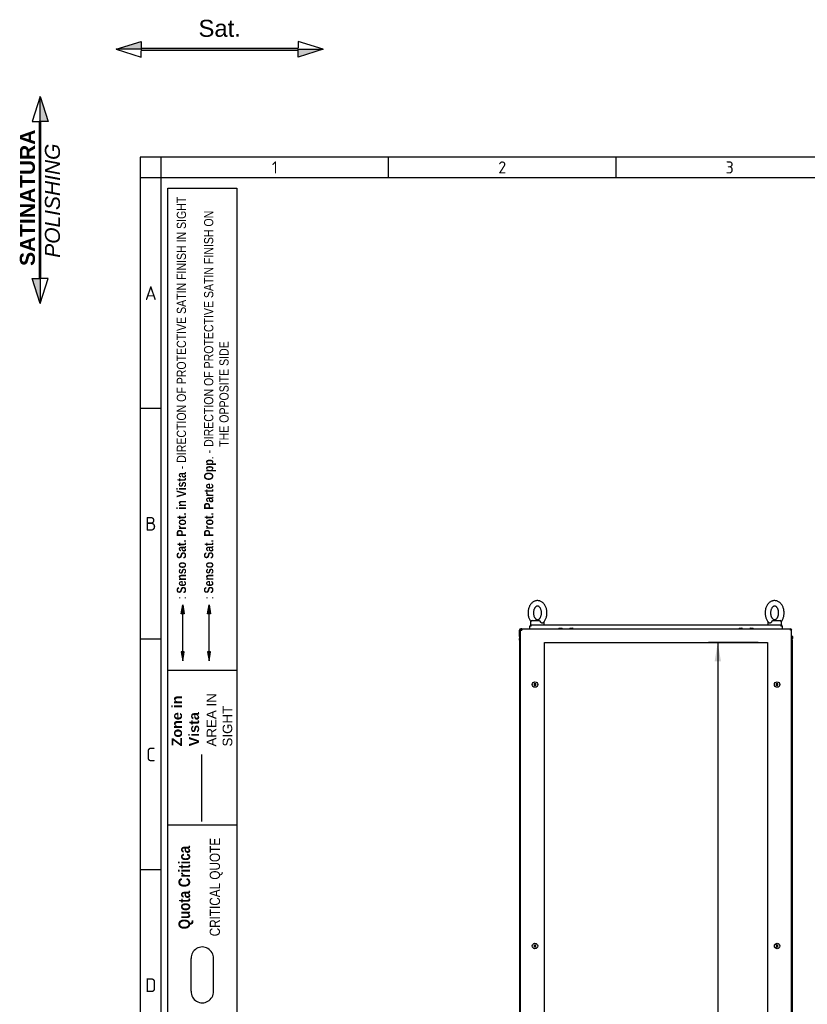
# Model space of a CAD drawing. Extents: x -11 to 412, y 11 to 308.
# Tile 3 of 9: x -11 to 104, y 163 to 308. Entities that reach past the tile are written whole.
import ezdxf
from ezdxf.lldxf.tags import DXFTag

# ---------------------------------------------------------------- set-up
doc = ezdxf.new("R2010")
doc.units = 0
doc.layers.get('0').update_dxf_attribs({"linetype": 'CONTINUOUS'})
for name, color, linetype in [('_TRANSLATION', 7, 'CONTINUOUS'), ('AE00100_03', 7, 'CONTINUOUS'), ('AE00219_03', 7, 'CONTINUOUS'), ('AE00715_01', 7, 'CONTINUOUS'), ('DEFAULT', 7, 'CONTINUOUS'), ('DV6__TRANSLATION', 7, 'CONTINUOUS'), ('F0000001_44', 7, 'CONTINUOUS'), ('F0000001_45', 7, 'CONTINUOUS'), ('M0000000_06', 7, 'CONTINUOUS'), ('M0000000_14', 7, 'CONTINUOUS'), ('M0000000_39', 7, 'CONTINUOUS'), ('M0000000_54', 7, 'CONTINUOUS'), ('M0000000_70', 7, 'CONTINUOUS')]:
    doc.layers.add(name, color=color, linetype=linetype)
doc.styles.add('SEACAD_ARIAL', font='arial.ttf')
doc.styles.add('SEACAD_ARIALI', font='ariali.ttf')
tags = doc.linetypes.add('CENTER2', pattern=[28.575, 19.05, -3.175, 3.175, -3.175]).pattern_tags.tags
tags[10:11] = [DXFTag(74, 4), DXFTag(75, 0), DXFTag(340, '0'), DXFTag(46, 0.0), DXFTag(50, 0.0), DXFTag(44, 0.0), DXFTag(45, 0.0)]
tags[8:9] = [DXFTag(74, 4), DXFTag(75, 0), DXFTag(340, '0'), DXFTag(46, 0.0), DXFTag(50, 0.0), DXFTag(44, 0.0), DXFTag(45, 0.0)]
tags[6:7] = [DXFTag(74, 4), DXFTag(75, 0), DXFTag(340, '0'), DXFTag(46, 0.0), DXFTag(50, 0.0), DXFTag(44, 0.0), DXFTag(45, 0.0)]
tags[4:5] = [DXFTag(74, 4), DXFTag(75, 0), DXFTag(340, '0'), DXFTag(46, 0.0), DXFTag(50, 0.0), DXFTag(44, 0.0), DXFTag(45, 0.0)]
tags = doc.linetypes.add('DASHDOT2', pattern=[12.7, 6.35, -3.175, 0, -3.175]).pattern_tags.tags
tags[10:11] = [DXFTag(74, 4), DXFTag(75, 0), DXFTag(340, '0'), DXFTag(46, 0.0), DXFTag(50, 0.0), DXFTag(44, 0.0), DXFTag(45, 0.0)]
tags[8:9] = [DXFTag(74, 4), DXFTag(75, 0), DXFTag(340, '0'), DXFTag(46, 0.0), DXFTag(50, 0.0), DXFTag(44, 0.0), DXFTag(45, 0.0)]
tags[6:7] = [DXFTag(74, 4), DXFTag(75, 0), DXFTag(340, '0'), DXFTag(46, 0.0), DXFTag(50, 0.0), DXFTag(44, 0.0), DXFTag(45, 0.0)]
tags[4:5] = [DXFTag(74, 4), DXFTag(75, 0), DXFTag(340, '0'), DXFTag(46, 0.0), DXFTag(50, 0.0), DXFTag(44, 0.0), DXFTag(45, 0.0)]
tags = doc.linetypes.add('HIDDEN2', pattern=[4.7625, 3.175, -1.5875]).pattern_tags.tags
tags[6:7] = [DXFTag(74, 4), DXFTag(75, 0), DXFTag(340, '0'), DXFTag(46, 0.0), DXFTag(50, 0.0), DXFTag(44, 0.0), DXFTag(45, 0.0)]
tags[4:5] = [DXFTag(74, 4), DXFTag(75, 0), DXFTag(340, '0'), DXFTag(46, 0.0), DXFTag(50, 0.0), DXFTag(44, 0.0), DXFTag(45, 0.0)]
doc.dimstyles.new('ISO', dxfattribs={"dimtxt": 2.75, "dimasz": 2.75, "dimexe": 1.375, "dimexo": 1.375, "dimgap": 0.6875, "dimtad": 1, "dimdec": 1, "dimlfac": 15, "dimtxsty": 'SEACAD_ARIAL', "dimblk1": '_SE_FILLED', "dimblk2": '_SE_FILLED', "dimsah": 1, "dimcen": 1.375, "dimazin": 3, "dimtfac": 0.7, "dimtdec": 3, "dimtmove": 0, "dimatfit": 3})

# ---------------------------------------------------------------- blocks, each defined once
blk = doc.blocks.new('SE5')
at = {"layer": 'AE00100_03', "color": 7, "linetype": 'CONTINUOUS'}
for p, q in [((67.62, 218.52), (67.98, 218.52)), ((69.22, 218.52), (69.58, 218.52)), ((94.02, 218.52), (94.38, 218.52)), ((95.62, 218.52), (95.98, 218.52))]:
    blk.add_line(p, q, dxfattribs=at)
for centre, start, end in [((67.62, 218.44), 90, 180), ((67.98, 218.44), 0, 90), ((69.22, 218.44), 90, 180), ((69.58, 218.44), 0, 90), ((94.02, 218.44), 90, 180), ((94.38, 218.44), 0, 90), ((95.62, 218.44), 90, 180), ((95.98, 218.44), 0, 90)]:
    blk.add_arc(centre, 0.0867, start, end, dxfattribs=at)
at = {"layer": 'AE00219_03', "color": 7, "linetype": 'CONTINUOUS'}
for p, q in [((64.06, 210.42), (63.93, 210.35)), ((63.93, 210.35), (63.93, 210.19)), ((63.93, 210.19), (64.06, 210.12)), ((64.2, 210.35), (64.06, 210.42)), ((64.06, 210.12), (64.2, 210.19)), ((64.2, 210.19), (64.2, 210.35)), ((99.53, 210.42), (99.4, 210.35)), ((99.4, 210.35), (99.4, 210.19)), ((99.4, 210.19), (99.53, 210.12)), ((99.66, 210.35), (99.53, 210.42)), ((99.53, 210.12), (99.66, 210.19)), ((99.66, 210.19), (99.66, 210.35)), ((64.06, 172.09), (63.93, 172.01)), ((63.93, 172.01), (63.93, 171.86)), ((63.93, 171.86), (64.06, 171.78)), ((64.2, 172.01), (64.06, 172.09)), ((64.06, 171.78), (64.2, 171.86)), ((64.2, 171.86), (64.2, 172.01)), ((99.53, 172.09), (99.4, 172.01)), ((99.4, 172.01), (99.4, 171.86)), ((99.4, 171.86), (99.53, 171.78)), ((99.66, 172.01), (99.53, 172.09)), ((99.53, 171.78), (99.66, 171.86)), ((99.66, 171.86), (99.66, 172.01)), ((64.06, 132.42), (63.93, 132.35)), ((63.93, 132.35), (63.93, 132.19)), ((63.93, 132.19), (64.06, 132.12)), ((64.2, 132.35), (64.06, 132.42)), ((64.06, 132.12), (64.2, 132.19)), ((64.2, 132.19), (64.2, 132.35)), ((99.53, 132.42), (99.4, 132.35)), ((99.4, 132.35), (99.4, 132.19)), ((99.4, 132.19), (99.53, 132.12)), ((99.66, 132.35), (99.53, 132.42)), ((99.53, 132.12), (99.66, 132.19)), ((99.66, 132.19), (99.66, 132.35)), ((64.06, 94.09), (63.93, 94.01)), ((63.93, 94.01), (63.93, 93.86)), ((63.93, 93.86), (64.06, 93.78)), ((64.2, 94.01), (64.06, 94.09)), ((64.06, 93.78), (64.2, 93.86)), ((64.2, 93.86), (64.2, 94.01)), ((99.53, 94.09), (99.4, 94.01)), ((99.4, 94.01), (99.4, 93.86)), ((99.4, 93.86), (99.53, 93.78)), ((99.66, 94.01), (99.53, 94.09)), ((99.53, 93.78), (99.66, 93.86)), ((99.66, 93.86), (99.66, 94.01))]:
    blk.add_line(p, q, dxfattribs=at)
for centre in [(64.06, 210.27), (99.53, 210.27), (64.06, 171.94), (99.53, 171.94), (64.06, 132.27), (99.53, 132.27), (64.06, 93.94), (99.53, 93.94)]:
    blk.add_circle(centre, 0.4, dxfattribs=at)
at = {"layer": 'AE00715_01', "color": 7, "linetype": 'CONTINUOUS'}
for p, q in [((63.43, 219.47), (63.43, 219)), ((63.63, 219.67), (64.65, 219.67)), ((65.43, 219), (65.43, 219.47)), ((98.16, 219.47), (98.16, 219)), ((98.94, 219.67), (99.96, 219.67)), ((100.16, 219), (100.16, 219.47)), ((63.43, 219), (63.52, 219)), ((64.03, 219), (64.83, 219)), ((98.76, 219), (99.56, 219)), ((100.08, 219), (100.16, 219))]:
    blk.add_line(p, q, dxfattribs=at)
for centre, start, end in [((63.63, 219.47), 90, 180), ((65.23, 219.47), 0, 10.4846), ((98.36, 219.47), 169.2756, 180), ((99.96, 219.47), 0, 90)]:
    blk.add_arc(centre, 0.2, start, end, dxfattribs=at)
for points, knots in [([(64.43, 222.57), (64.39, 222.57), (64.3, 222.57), (64.14, 222.54), (63.97, 222.48), (63.81, 222.39), (63.66, 222.28), (63.52, 222.14), (63.39, 221.98), (63.28, 221.8), (63.19, 221.6), (63.12, 221.39), (63.07, 221.17), (63.04, 220.95), (63.04, 220.71), (63.05, 220.49), (63.09, 220.26), (63.15, 220.04), (63.24, 219.83), (63.33, 219.66), (63.4, 219.55), (63.44, 219.51)], [0, 0, 0, 0, 0.0314738, 0.0792041, 0.126949, 0.1750897, 0.2239282, 0.2736178, 0.3241416, 0.3753417, 0.426994, 0.4788914, 0.5308752, 0.5828864, 0.6349303, 0.6870425, 0.7392589, 0.7916218, 0.8441597, 0.8968588, 0.9382479, 0.9382479, 0.9382479, 0.9382479]), ([(65.26, 219.32), (65.27, 219.33), (65.32, 219.37), (65.41, 219.48), (65.53, 219.65), (65.63, 219.84), (65.71, 220.04), (65.77, 220.26), (65.81, 220.49), (65.82, 220.72), (65.82, 220.95), (65.79, 221.17), (65.74, 221.4), (65.67, 221.61), (65.58, 221.81), (65.46, 221.99), (65.33, 222.16), (65.18, 222.3), (65.02, 222.41), (64.85, 222.5), (64.67, 222.55), (64.53, 222.57), (64.45, 222.57), (64.43, 222.57)], [0, 0, 0, 0, 0.00485, 0.054983, 0.105883, 0.157345, 0.209146, 0.261104, 0.313103, 0.365127, 0.4172, 0.469361, 0.521648, 0.574099, 0.626725, 0.679463, 0.732129, 0.78445, 0.8361, 0.886804, 0.936454, 0.985155, 1, 1, 1, 1]), ([(99.16, 222.57), (99.12, 222.57), (99.03, 222.57), (98.87, 222.54), (98.7, 222.48), (98.54, 222.39), (98.39, 222.28), (98.25, 222.14), (98.12, 221.98), (98.02, 221.8), (97.93, 221.6), (97.85, 221.39), (97.81, 221.17), (97.78, 220.95), (97.77, 220.71), (97.79, 220.49), (97.83, 220.26), (97.89, 220.04), (97.97, 219.83), (98.07, 219.64), (98.19, 219.47), (98.28, 219.37), (98.33, 219.32)], [0, 0, 0, 0, 0.031467, 0.079188, 0.126923, 0.175054, 0.223882, 0.273562, 0.324075, 0.375265, 0.426906, 0.478793, 0.530766, 0.582767, 0.6348, 0.686902, 0.739107, 0.791459, 0.843986, 0.896675, 0.949395, 1, 1, 1, 1]), ([(100.16, 219.51), (100.19, 219.55), (100.27, 219.66), (100.36, 219.84), (100.44, 220.04), (100.5, 220.26), (100.54, 220.49), (100.56, 220.72), (100.55, 220.95), (100.52, 221.17), (100.47, 221.4), (100.4, 221.61), (100.31, 221.81), (100.2, 221.99), (100.06, 222.16), (99.92, 222.3), (99.75, 222.41), (99.58, 222.5), (99.4, 222.55), (99.26, 222.57), (99.18, 222.57), (99.16, 222.57)], [0.0615581, 0.0615581, 0.0615581, 0.0615581, 0.1060124, 0.1574672, 0.2092606, 0.2612106, 0.3132022, 0.365219, 0.4172844, 0.4694381, 0.5217169, 0.5741605, 0.6267791, 0.6795096, 0.7321674, 0.7844812, 0.8361239, 0.8868205, 0.9364629, 0.9851572, 1, 1, 1, 1]), ([(64.43, 221.77), (64.44, 221.77), (64.48, 221.77), (64.54, 221.75), (64.62, 221.72), (64.7, 221.66), (64.78, 221.57), (64.85, 221.46), (64.92, 221.33), (64.97, 221.19), (65, 221.03), (65.02, 220.86), (65.02, 220.69), (65, 220.53), (64.97, 220.37), (64.92, 220.22), (64.86, 220.09), (64.79, 219.98), (64.71, 219.89), (64.63, 219.83), (64.55, 219.79), (64.47, 219.77), (64.4, 219.77), (64.32, 219.79), (64.24, 219.83), (64.16, 219.89), (64.08, 219.97), (64.01, 220.08), (63.94, 220.21), (63.89, 220.36), (63.86, 220.52), (63.84, 220.68), (63.84, 220.85), (63.86, 221.02), (63.89, 221.18), (63.94, 221.33), (64.01, 221.45), (64.08, 221.56), (64.16, 221.65), (64.24, 221.71), (64.31, 221.75), (64.38, 221.77), (64.42, 221.77), (64.43, 221.77)], [0, 0, 0, 0, 0.011832, 0.040107, 0.065315, 0.089101, 0.114416, 0.139037, 0.163447, 0.187842, 0.212298, 0.23683, 0.261403, 0.285966, 0.31044, 0.334778, 0.358959, 0.38302, 0.407075, 0.431345, 0.456324, 0.482931, 0.512747, 0.540892, 0.566041, 0.589798, 0.615082, 0.639692, 0.664101, 0.688497, 0.712955, 0.737488, 0.762062, 0.786624, 0.811095, 0.835428, 0.859605, 0.883664, 0.907721, 0.932002, 0.957011, 0.98368, 1, 1, 1, 1]), ([(99.16, 221.77), (99.18, 221.77), (99.21, 221.77), (99.27, 221.75), (99.35, 221.72), (99.43, 221.66), (99.51, 221.57), (99.59, 221.46), (99.65, 221.33), (99.7, 221.19), (99.74, 221.03), (99.75, 220.86), (99.76, 220.69), (99.74, 220.53), (99.7, 220.37), (99.65, 220.22), (99.59, 220.09), (99.52, 219.98), (99.44, 219.89), (99.36, 219.83), (99.28, 219.79), (99.21, 219.77), (99.13, 219.77), (99.05, 219.79), (98.98, 219.83), (98.9, 219.89), (98.82, 219.97), (98.74, 220.08), (98.68, 220.21), (98.63, 220.36), (98.59, 220.52), (98.57, 220.68), (98.57, 220.85), (98.59, 221.02), (98.63, 221.18), (98.68, 221.33), (98.74, 221.45), (98.81, 221.56), (98.89, 221.65), (98.97, 221.71), (99.05, 221.75), (99.11, 221.77), (99.15, 221.77), (99.16, 221.77)], [0, 0, 0, 0, 0.011832, 0.040107, 0.065315, 0.089101, 0.114416, 0.139037, 0.163447, 0.187842, 0.212298, 0.23683, 0.261403, 0.285966, 0.31044, 0.334778, 0.358959, 0.38302, 0.407075, 0.431345, 0.456324, 0.482931, 0.512747, 0.540892, 0.566041, 0.589798, 0.615082, 0.639692, 0.664101, 0.688497, 0.712955, 0.737488, 0.762062, 0.786624, 0.811095, 0.835428, 0.859605, 0.883664, 0.907721, 0.932002, 0.957011, 0.98368, 1, 1, 1, 1]), ([(64.65, 219.67), (64.66, 219.67), (64.67, 219.67), (64.69, 219.66), (64.69, 219.66), (64.71, 219.65), (64.72, 219.64), (64.74, 219.63), (64.75, 219.62), (64.76, 219.6), (64.77, 219.59), (64.79, 219.57), (64.8, 219.56), (64.82, 219.52), (64.84, 219.5), (64.85, 219.47)], [0, 0, 0, 0, 0.125, 0.125, 0.25, 0.25, 0.375, 0.375, 0.5, 0.5, 0.625, 0.625, 0.75, 0.75, 1, 1, 1, 1]), ([(65.26, 219.32), (65.26, 219.32), (65.25, 219.31), (65.23, 219.3), (65.22, 219.29), (65.2, 219.28), (65.19, 219.28), (65.16, 219.27), (65.15, 219.27), (65.13, 219.27), (65.11, 219.27), (65.09, 219.28), (65.07, 219.28), (65.05, 219.29), (65.03, 219.3), (65.01, 219.31), (64.99, 219.32), (64.96, 219.34), (64.93, 219.36), (64.9, 219.4), (64.89, 219.41), (64.87, 219.44), (64.86, 219.46), (64.85, 219.47)], [0.2572317, 0.2572317, 0.2572317, 0.2572317, 0.3125, 0.3125, 0.375, 0.375, 0.4375, 0.4375, 0.5, 0.5, 0.5625, 0.5625, 0.625, 0.625, 0.6875, 0.6875, 0.75, 0.75, 0.875, 0.875, 0.9375, 0.9375, 1, 1, 1, 1]), ([(98.74, 219.47), (98.73, 219.44), (98.71, 219.41), (98.66, 219.36), (98.64, 219.34), (98.6, 219.32), (98.59, 219.31), (98.56, 219.3), (98.55, 219.29), (98.52, 219.28), (98.51, 219.28), (98.48, 219.27), (98.47, 219.27), (98.45, 219.27), (98.43, 219.27), (98.41, 219.28), (98.4, 219.28), (98.38, 219.29), (98.37, 219.3), (98.35, 219.31), (98.34, 219.32), (98.33, 219.32)], [0, 0, 0, 0, 0.125, 0.125, 0.25, 0.25, 0.3125, 0.3125, 0.375, 0.375, 0.4375, 0.4375, 0.5, 0.5, 0.5625, 0.5625, 0.625, 0.625, 0.6875, 0.6875, 0.7432543, 0.7432543, 0.7432543, 0.7432543]), ([(98.74, 219.47), (98.76, 219.5), (98.77, 219.52), (98.8, 219.56), (98.81, 219.57), (98.82, 219.59), (98.83, 219.6), (98.85, 219.62), (98.86, 219.63), (98.87, 219.64), (98.88, 219.65), (98.9, 219.66), (98.91, 219.66), (98.93, 219.67), (98.94, 219.67), (98.94, 219.67)], [0, 0, 0, 0, 0.25, 0.25, 0.375, 0.375, 0.5, 0.5, 0.625, 0.625, 0.75, 0.75, 0.875, 0.875, 1, 1, 1, 1])]:
    blk.add_open_spline(points, degree=3, knots=knots, dxfattribs=at)
at = {"layer": 'DV6__TRANSLATION', "color": 7, "linetype": 'CENTER2'}
for p, q in [((65.46, 87.77), (65.46, 216.44)), ((65.46, 216.44), (98.13, 216.44)), ((98.13, 216.44), (98.13, 87.77)), ((98.13, 87.77), (65.46, 87.77))]:
    blk.add_line(p, q, dxfattribs=at)
at = {"layer": 'F0000001_44', "color": 7, "linetype": 'CONTINUOUS'}
for p, q in [((61.93, 85.96), (61.93, 218.25)), ((61.93, 218.25), (62.12, 218.25)), ((62.12, 218.44), (101.48, 218.44)), ((62.12, 218.44), (62.12, 218.44)), ((101.48, 218.44), (101.48, 218.44)), ((101.66, 218.25), (101.48, 218.25)), ((101.66, 85.96), (101.66, 218.25)), ((61.93, 85.96), (62.12, 85.96)), ((62.12, 85.77), (101.48, 85.77)), ((62.12, 85.77), (62.12, 85.77)), ((101.66, 85.96), (101.48, 85.96)), ((101.48, 85.77), (101.48, 85.77))]:
    blk.add_line(p, q, dxfattribs=at)
for centre, radius, start, end in [((62.12, 218.25), 0.187, 90, 180), ((73.72, 218.26), 11.6, 179.1297, 180.0518), ((101.48, 218.25), 0.187, 0, 90), ((91.21, 218.27), 10.27, 359.8886, 0.9299), ((62.12, 85.96), 0.187, 180, 270), ((72.39, 85.94), 10.27, 179.8886, 180.9299), ((91.21, 85.94), 10.27, 359.0701, 0.1114), ((101.48, 85.96), 0.187, 270, 0)]:
    blk.add_arc(centre, radius, start, end, dxfattribs=at)
at = {"layer": 'F0000001_45', "color": 7, "linetype": 'CONTINUOUS'}
for p, q in [((61.8, 217.77), (61.8, 218.25)), ((61.9, 217.77), (61.9, 218.25)), ((61.9, 218.25), (61.93, 218.25)), ((62.12, 218.44), (61.98, 218.44)), ((61.8, 217.77), (61.8, 217.77)), ((61.8, 217.29), (61.8, 217.77)), ((61.8, 217.77), (61.93, 217.77)), ((61.9, 217.77), (61.8, 217.77)), ((61.8, 216.77), (61.8, 217.02)), ((61.9, 217.77), (61.9, 217.77)), ((61.8, 87.19), (61.8, 87.44)), ((61.8, 86.44), (61.8, 86.92)), ((61.9, 86.44), (61.8, 86.44)), ((61.8, 86.44), (61.8, 85.96)), ((61.8, 86.44), (61.8, 86.44)), ((61.8, 86.44), (61.93, 86.44)), ((61.9, 86.44), (61.9, 86.44)), ((61.9, 86.44), (61.9, 85.96)), ((61.9, 85.96), (61.93, 85.96)), ((62.12, 85.77), (61.98, 85.77))]:
    blk.add_line(p, q, dxfattribs=at)
for centre, radius, start, end in [((61.98, 218.25), 0.187, 90, 180), ((61.98, 218.25), 0.0867, 114.3702, 180), ((61.98, 85.96), 0.187, 180, 270), ((61.98, 85.96), 0.0867, 180, 245.6298)]:
    blk.add_arc(centre, radius, start, end, dxfattribs=at)
at = {"layer": 'M0000000_06', "color": 7, "linetype": 'CONTINUOUS'}
for p, q in [((63.45, 85.77), (63.45, 85.6)), ((63.5, 85.6), (63.5, 85.77)), ((65, 85.44), (63.66, 85.44)), ((63.66, 85.39), (63.93, 85.39)), ((63.93, 85.32), (63.93, 85.44)), ((64.06, 85.3), (63.95, 85.3)), ((64.8, 85.3), (64.06, 85.3)), ((64.91, 85.3), (64.8, 85.3)), ((64.93, 85.32), (64.93, 85.44)), ((64.93, 85.39), (65, 85.39)), ((65, 85.6), (65, 85.77)), ((65, 85.39), (65, 85.6)), ((65, 85.39), (65.06, 85.39)), ((65.06, 85.6), (65.06, 85.77)), ((65.06, 85.39), (65.06, 85.6)), ((98.53, 85.77), (98.53, 85.6)), ((98.53, 85.6), (98.53, 85.39)), ((98.6, 85.39), (98.53, 85.39)), ((98.6, 85.77), (98.6, 85.6)), ((98.6, 85.6), (98.6, 85.39)), ((99.93, 85.44), (98.6, 85.44)), ((98.6, 85.39), (98.66, 85.39)), ((98.66, 85.32), (98.66, 85.44)), ((98.8, 85.3), (98.68, 85.3)), ((99.53, 85.3), (98.8, 85.3)), ((99.65, 85.3), (99.53, 85.3)), ((99.66, 85.32), (99.66, 85.44)), ((99.66, 85.39), (99.93, 85.39)), ((100.1, 85.77), (100.1, 85.6)), ((100.15, 85.6), (100.15, 85.77))]:
    blk.add_line(p, q, dxfattribs=at)
for centre, radius, start, end in [((63.66, 85.6), 0.217, 180, 270), ((63.66, 85.6), 0.167, 180, 270), ((63.95, 85.32), 0.0167, 180, 270), ((64.91, 85.32), 0.0167, 270, 0), ((98.68, 85.32), 0.0167, 180, 270), ((99.65, 85.32), 0.0167, 270, 0), ((99.93, 85.6), 0.167, 270, 0), ((99.93, 85.6), 0.217, 270, 0)]:
    blk.add_arc(centre, radius, start, end, dxfattribs=at)
at = {"layer": 'M0000000_14', "color": 7, "linetype": 'CONTINUOUS'}
for p, q in [((61.8, 216.77), (61.8, 87.44)), ((61.93, 216.77), (61.8, 216.77)), ((101.66, 216.77), (101.8, 216.77)), ((101.8, 87.44), (101.8, 216.77)), ((61.93, 87.44), (61.8, 87.44)), ((101.66, 87.44), (101.8, 87.44))]:
    blk.add_line(p, q, dxfattribs=at)
at = {"layer": 'M0000000_39', "color": 7, "linetype": 'CONTINUOUS'}
for p, q in [((61.8, 217.29), (61.8, 217.02)), ((61.88, 217.02), (61.88, 217.29)), ((61.88, 217.29), (61.88, 217.02)), ((101.71, 217.29), (101.71, 217.02)), ((101.72, 217.02), (101.72, 217.29)), ((101.8, 217.29), (101.8, 217.02)), ((61.8, 86.92), (61.8, 87.19)), ((61.88, 87.19), (61.88, 86.92)), ((61.88, 86.92), (61.88, 87.18)), ((101.71, 86.92), (101.71, 87.18)), ((101.72, 87.19), (101.72, 86.92)), ((101.8, 86.92), (101.8, 87.19))]:
    blk.add_line(p, q, dxfattribs=at)
for centre, radius, start, end in [((61.88, 217.29), 0.0833, 53.1301, 180), ((62.04, 217.02), 0.247, 180, 242.6478), ((61.88, 217.29), 0.00333, 0, 180), ((62.04, 217.02), 0.167, 180, 227.1564), ((62.05, 217.02), 0.167, 180, 223.9455), ((101.71, 217.29), 0.0833, 0, 126.8699), ((101.55, 217.02), 0.247, 297.3522, 0), ((101.55, 217.02), 0.167, 312.8436, 0), ((101.54, 217.02), 0.167, 316.0545, 0), ((101.71, 217.29), 0.00333, 0, 180), ((62.04, 87.19), 0.247, 117.3522, 180), ((61.88, 86.92), 0.0833, 180, 306.8699), ((62.04, 87.19), 0.167, 132.8436, 180), ((62.05, 87.18), 0.167, 136.0545, 180), ((61.88, 86.92), 0.00333, 180, 0), ((101.55, 87.19), 0.247, 0, 62.6478), ((101.55, 87.19), 0.167, 0, 47.1564), ((101.54, 87.18), 0.167, 0, 43.9455), ((101.71, 86.92), 0.0833, 233.1301, 0), ((101.71, 86.92), 0.00333, 180, 0)]:
    blk.add_arc(centre, radius, start, end, dxfattribs=at)
at = {"layer": 'M0000000_54', "color": 7, "linetype": 'CONTINUOUS'}
blk.add_line((98.53, 85.44), (65.06, 85.44), dxfattribs=at)
at = {"layer": 'M0000000_70', "color": 7, "linetype": 'CONTINUOUS'}
for p, q in [((63.33, 218.44), (63.33, 218.82)), ((63.33, 218.82), (63.33, 218.82)), ((63.33, 218.82), (63.33, 218.82)), ((63.52, 219), (64.02, 219)), ((63.52, 218.82), (63.52, 219)), ((64.84, 219), (98.76, 219)), ((99.57, 219), (100.08, 219)), ((100.08, 219), (100.08, 218.82)), ((100.26, 218.82), (100.26, 218.83)), ((100.26, 218.82), (100.26, 218.44))]:
    blk.add_line(p, q, dxfattribs=at)
for centre, radius, start, end in [((63.52, 218.82), 0.187, 90.0029, 179.9971), ((63.51, 207.22), 11.6, 89.9482, 90.8683), ((100.08, 218.82), 0.187, 3.2639, 90), ((100.1, 208.37), 10.44, 89.0833, 90.1028)]:
    blk.add_arc(centre, radius, start, end, dxfattribs=at)
blk = doc.blocks.new('SAT')
at = {"linetype": 'CONTINUOUS'}
for points in [[(-15.18, -1.89), (-11.5, -1.89), (-11.5, -0.72)], [(11.5, -2), (11.5, -1.78), (-11.5, -1.78), (-11.5, -2)], [(15.18, -1.89), (11.5, -1.89), (11.5, -3.06)]]:
    blk.add_hatch(color=7, dxfattribs=at).paths.add_polyline_path(points)
at = {"color": 7, "linetype": 'CONTINUOUS'}
for p, q in [((15.18, -1.89), (11.5, -0.72)), ((11.5, -0.72), (11.5, -1.68)), ((-15.18, -1.89), (-11.5, -3.06)), ((-11.5, -3.06), (-11.5, -2.1))]:
    blk.add_line(p, q, dxfattribs=at)
for points in [[(-15.18, -1.89), (-11.5, -0.72), (-11.5, -1.89), (-15.18, -1.89)], [(11.5, -2), (11.5, -1.78), (-11.5, -1.78), (-11.5, -2), (11.5, -2)], [(15.18, -1.89), (11.5, -3.06), (11.5, -1.89), (15.18, -1.89)]]:
    blk.add_lwpolyline(points, dxfattribs=at)
at = {"insert": (0, -0.09), "char_height": 2.5, "width": 6.25, "attachment_point": 8}
blk.add_mtext('{\\fArial|b0||i0||c0|p34;\\C7;\\H2.5;\\W1.;Sat.}', dxfattribs=at)
blk = doc.blocks.new('DMBLK265')
at = {"layer": '_TRANSLATION', "linetype": 'CONTINUOUS'}
for points in [[(90.39, 213.69), (91.3, 213.69), (90.84, 216.44)], [(90.39, 90.52), (90.84, 87.77), (91.3, 90.52)]]:
    blk.add_hatch(color=7, dxfattribs=at).paths.add_polyline_path(points)
at = {"layer": '_TRANSLATION', "color": 7, "linetype": 'CONTINUOUS'}
for p, q in [((96.76, 216.44), (89.47, 216.44)), ((90.84, 216.44), (90.84, 87.77)), ((96.76, 87.77), (89.47, 87.77))]:
    blk.add_line(p, q, dxfattribs=at)
at = {"layer": '_TRANSLATION', "color": 7, "linetype": 'CONTINUOUS', "style": 'SEACAD_ARIALI'}
blk.add_text('1930', height=2.75, rotation=90, dxfattribs=at).set_placement((90.16, 147.83))
blk = doc.blocks.new('_SE_FILLED')
at = {"color": 0}
blk.add_line((0, 0), (-1, 0), dxfattribs=at)
blk.add_solid([(0, 0), (-1, -0.1665), (-1, 0.1665), (0, 0)], dxfattribs=at)
blk = doc.blocks.new('BLOCCO2')
at = {"linetype": 'CONTINUOUS'}
for points in [[(-0.11, 14.87), (-0.11, 11.19), (1.06, 11.19)], [(0, 11.19), (-0.22, 11.19), (-0.22, -11.81), (0, -11.81)], [(-0.11, -15.49), (-0.11, -11.81), (-1.28, -11.81)]]:
    blk.add_hatch(color=7, dxfattribs=at).paths.add_polyline_path(points)
at = {"color": 7, "linetype": 'CONTINUOUS'}
for p, q in [((-0.11, 14.87), (-1.28, 11.19)), ((-1.28, 11.19), (-0.22, 11.19)), ((-0.11, -15.49), (1.06, -11.81)), ((1.06, -11.81), (0, -11.81))]:
    blk.add_line(p, q, dxfattribs=at)
for points in [[(-0.11, 14.87), (1.06, 11.19), (-0.11, 11.19), (-0.11, 14.87)], [(0, 11.19), (-0.22, 11.19), (-0.22, -11.81), (0, -11.81), (0, 11.19)], [(-0.11, -15.49), (-1.28, -11.81), (-0.11, -11.81), (-0.11, -15.49)]]:
    blk.add_lwpolyline(points, dxfattribs=at)
at = {"layer": '_TRANSLATION', "insert": (-0.12, -0.42), "char_height": 2.2, "width": 23.2647, "attachment_point": 5, "rotation": 90}
blk.add_mtext('{\\fArial|b0||i0||c0|p34;\\C7;\\H2.2;\\W1.; }{\\fArial|b1||i0||c0|p34;\\C7;\\H2.2;\\W1.;SATINATURA}{\\fArial|b1||i0||c0|p34;\\C7;\\H2.2;\\W1.; \\P}{\\fArial|b0||i1||c0|p34;\\C7;\\H2.2;\\W1.;POLISHING}', dxfattribs=at)

msp = doc.modelspace()

# ---------------------------------------------------------------- hatches: boundary and pattern name
at = {"linetype": 'CONTINUOUS'}
for points in [[(12.2434, 220.6281), (12.6795, 220.6281), (12.4615, 221.9365)], [(16.1006, 220.6281), (16.5367, 220.6281), (16.3186, 221.9365)], [(12.2434, 215.0672), (12.4615, 213.7588), (12.6795, 215.0672)], [(16.1006, 215.0672), (16.3186, 213.7588), (16.5367, 215.0672)]]:
    msp.add_hatch(color=7, dxfattribs=at).paths.add_polyline_path(points)

# ---------------------------------------------------------------- linework, layer by layer
at = {"color": 7, "linetype": 'CONTINUOUS'}
for p, q in [((6.2345, 287.5885), (6.2345, 10.9591)), ((412.092, 287.5885), (6.2345, 287.5885)), ((42.5799, 287.5885), (42.5799, 284.5597)), ((75.8966, 287.5885), (75.8966, 284.5597)), ((9.2632, 250.7382), (6.2345, 250.7382)), ((12.4615, 215.0672), (12.4615, 220.6281)), ((9.2632, 216.9167), (6.2345, 216.9167)), ((20.3688, 212.3477), (10.2728, 212.3477)), ((20.3688, 189.6477), (10.2728, 189.6477)), ((20.3688, 189.6477), (10.2728, 189.6477)), ((9.2632, 183.0953), (6.2345, 183.0953)), ((13.6899, 165.2989), (13.6899, 170.1069)), ((16.961, 165.2989), (16.961, 170.1069))]:
    msp.add_line(p, q, dxfattribs=at)
at = {"color": 7, "linetype": 'HIDDEN2'}
msp.add_line((16.3186, 215.0672), (16.3186, 220.6281), dxfattribs=at)
at = {"color": 7, "linetype": 'DASHDOT2'}
msp.add_line((15.2777, 190.2098), (15.2777, 200.0231), dxfattribs=at)
at = {"color": 7, "linetype": 'CONTINUOUS'}
for points in [[(12.2434, 220.6281), (12.4615, 221.9365), (12.6795, 220.6281), (12.2434, 220.6281)], [(16.1006, 220.6281), (16.3186, 221.9365), (16.5367, 220.6281), (16.1006, 220.6281)], [(12.2434, 215.0672), (12.4615, 213.7588), (12.6795, 215.0672), (12.2434, 215.0672)], [(16.1006, 215.0672), (16.3186, 213.7588), (16.5367, 215.0672), (16.1006, 215.0672)]]:
    msp.add_lwpolyline(points, dxfattribs=at)
at = {"layer": 'DEFAULT', "color": 7, "linetype": 'CONTINUOUS'}
for p, q in [((9.2632, 287.5885), (9.2632, 10.9591)), ((412.092, 284.5597), (6.2345, 284.5597)), ((10.2728, 28.5002), (10.2728, 283.0453)), ((10.2728, 283.0453), (20.3688, 283.0453)), ((20.3688, 283.0453), (20.3688, 28.5002))]:
    msp.add_line(p, q, dxfattribs=at)
for centre, start, end in [((15.3255, 170.1555), 358.29915, 181.70085), ((15.3255, 165.2503), 178.29915, 1.70085)]:
    msp.add_arc(centre, 1.6363, start, end, dxfattribs=at)

# ---------------------------------------------------------------- block references
at = {"layer": '_TRANSLATION', "color": 7}
for name, p in [('SAT', (17.8767, 305.2794)), ('BLOCCO2', (-8.3278, 281.6196))]:
    msp.add_blockref(name, p, dxfattribs=at)
at = {"layer": '_TRANSLATION'}
msp.add_blockref('SE5', (0, 0), dxfattribs=at)

# ---------------------------------------------------------------- texts
for s, insert, char_height, width, attachment_point in [('{\\fSolid Edge ANSI|b0||i0||c0|p34;\\C7;\\H1.766793;\\W1.;1}', (25.9517, 286.074), 1.766793, 1.987652, 5), ('{\\fSolid Edge ANSI|b0||i0||c0|p34;\\C7;\\H1.766793;\\W1.;2}', (59.2684, 285.1957), 1.766793, 1.987652, 8), ('{\\fSolid Edge ANSI|b0||i0||c0|p34;\\C7;\\H1.766793;\\W1.;3}', (92.585, 285.1957), 1.766793, 1.987652, 8), ('{\\fSolid Edge ANSI|b0||i0||c0|p34;\\C7;\\H2.019192;\\W1.;A}', (7.7833, 266.6451), 2.019192, 2.271601, 8), ('{\\fSolid Edge ANSI|b0||i0||c0|p34;\\C7;\\H2.019192;\\W1.;B}', (7.7871, 232.8236), 2.019192, 2.524, 8), ('{\\fSolid Edge ANSI|b0||i0||c0|p34;\\C7;\\H2.019192;\\W1.;C}', (7.7852, 199.0021), 2.019192, 2.3978, 8), ('{\\fSolid Edge ANSI|b0||i0||c0|p34;\\C7;\\H2.019192;\\W1.;D}', (7.7871, 165.1807), 2.019192, 2.524, 8)]:
    msp.add_mtext(s, dxfattribs=dict(insert=insert, char_height=char_height, width=width, attachment_point=attachment_point))
at = {"attachment_point": 7, "rotation": 90}
for s, insert, char_height, width in [('{\\fArial Narrow|b0||i0||c0|p34;\\C7;\\H1.35;\\W1.;: }{\\fArial Narrow|b1||i0||c0|p34;\\C7;\\H1.35;\\W1.;Senso Sat. Prot. in Vista }{\\fArial Narrow|b0||i0||c0|p34;\\C7;\\H1.35;\\W1.;- DIRECTION OF PROTECTIVE SATIN FINISH IN SIGHT}', (12.9592, 222.7545), 1.35, 58.957329), ('{\\fArial Narrow|b0||i0||c0|p34;\\C7;\\H1.35;\\W1.;: }{\\fArial Narrow|b1||i0||c0|p34;\\C7;\\H1.35;\\W1.;Senso Sat. Prot. Parte Opp}{\\fArial Narrow|b0||i0||c0|p34;\\C7;\\H1.35;\\W1.;. - DIRECTION OF PROTECTIVE SATIN FINISH ON\\P}{\\fArial Narrow|b0||i0||c0|p34;\\C7;\\H1.35;\\W1.;                                                    THE OPPOSITE SIDE}', (19.2043, 222.7614), 1.35, 61.020568), ('{\\fArial|b1||i0||c0|p34;\\C7;\\H1.5;\\W1.;Zone in\\P}{\\fArial|b1||i0||c0|p34;\\C7;\\H1.5;\\W1.;Vista}', (14.8776, 201.2078), 1.5, 8.053202), ('{\\fArial|b0||i0||c0|p34;\\C7;\\H1.4;\\W1.;AREA IN\\P}{\\fArial|b0||i0||c0|p34;\\C7;\\H1.4;\\W1.;SIGHT}', (19.7282, 201.1805), 1.4, 8.099166), ('{\\fArial Narrow|b0||i0||c0|p34;\\C7;\\H1.5;\\W1.;CRITICAL QUOTE}', (18.3274, 173.3632), 1.5, 14.774532), ('{\\fArial Narrow|b1||i0||c0|p34;\\C7;\\H1.7;\\W1.;Quota Critica}', (14.0241, 174.3883), 1.7, 12.747257)]:
    msp.add_mtext(s, dxfattribs=dict(at, insert=insert, char_height=char_height, width=width))

# ---------------------------------------------------------------- dimensions: what is measured, and where the dimension line sits
at = {"layer": '_TRANSLATION', "color": 7, "linetype": 'CONTINUOUS'}
dim = msp.add_linear_dim(base=(90.8448, 216.4371), p1=(98.1313, 216.4371), p2=(98.1313, 87.7705), angle=270, text='\\A1;<>', dimstyle='ISO', dxfattribs=at)
dim.commit()
dim.dimension.update_dxf_attribs({"geometry": 'DMBLK265', "text_midpoint": (90.8448, 152.1038), "dimtype": 161})

doc.saveas('drawing.dxf')
